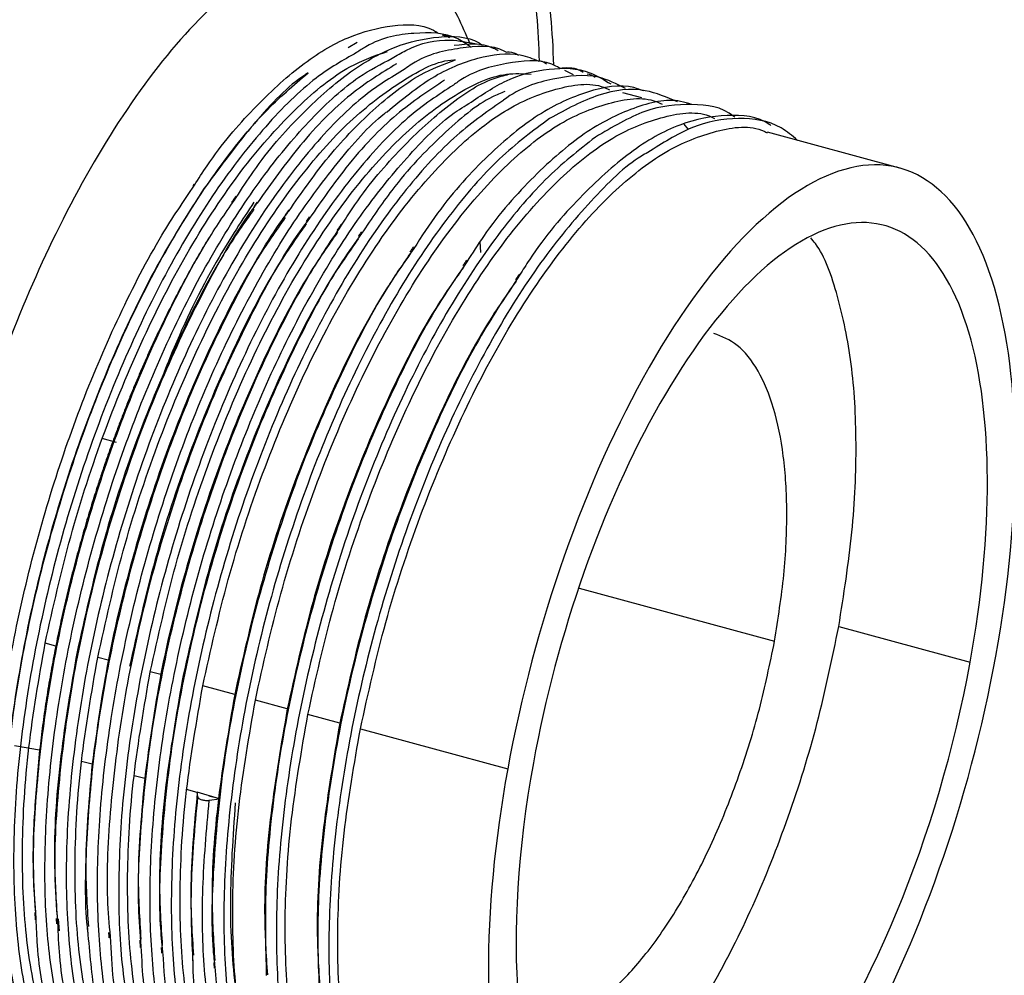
# Paper-space layout '_Trimétrica' of a CAD drawing. Header units: inches. Extents: x -1.07 to 4.85, y -5.32 to 3.74.
# Tile 5 of 8: x 2.55 to 3.85, y -1.38 to -0.11. Entities that reach past the tile are written whole.
import ezdxf

# ---------------------------------------------------------------- set-up
doc = ezdxf.new("R2010")
doc.units = ezdxf.units.IN
doc.header["$MEASUREMENT"] = 0

psp = doc.layouts.new('_Trimétrica')

# ---------------------------------------------------------------- linework, layer by layer
at = {"color": 7, "linetype": 'Continuous', "lineweight": 25}
for p, q in [((2.9844, -0.148), (2.9966, -0.1407)), ((3.2834, -0.184), (3.2718, -0.1784)), ((3.3736, -0.2147), (3.3488, -0.208)), ((3.4356, -0.2567), (3.4298, -0.2495)), ((3.7156, -0.3077), (3.5402, -0.26)), ((2.7803, -0.329), (2.7788, -0.3313)), ((3.1605, -0.4194), (3.1593, -0.4052)), ((2.6774, -0.6714), (2.6586, -0.6663)), ((3.2906, -0.8647), (3.5497, -0.9351)), ((3.6348, -0.9154), (3.8089, -0.9627)), ((2.597, -0.9414), (2.5829, -0.9376)), ((2.6666, -0.9603), (2.6526, -0.9565)), ((2.7362, -0.9792), (2.7222, -0.9754)), ((2.8341, -1.0058), (2.7918, -0.9943)), ((2.9038, -1.0248), (2.8615, -1.0133)), ((2.9734, -1.0437), (2.9311, -1.0322)), ((3.0007, -1.0511), (3.196, -1.1042)), ((2.5422, -1.0731), (2.5756, -1.079)), ((2.6312, -1.0939), (2.6452, -1.0977)), ((2.7008, -1.1129), (2.7148, -1.1167)), ((2.7845, -1.1356), (2.7704, -1.1318)), ((2.7853, -1.1415), (2.7845, -1.1353)), ((2.8142, -1.1439), (2.7845, -1.1353)), ((2.7999, -1.1398), (2.8128, -1.1433)), ((2.8003, -1.1459), (2.8142, -1.1439)), ((2.6017, -1.3189), (2.6008, -1.3031))]:
    psp.add_line(p, q, dxfattribs=at)
for points, knots in [([(0.575, -1.4459), (0.5916, -1.3493), (0.6257, -1.1499), (0.6902, -0.8387), (0.7681, -0.5076), (0.8619, -0.1572), (0.9732, 0.2107), (1.1033, 0.5932), (1.2536, 0.9862), (1.4045, 1.3372), (1.55, 1.6434), (1.685, 1.9049), (1.8288, 2.1604), (1.9809, 2.4071), (2.1405, 2.6418), (2.3066, 2.8615), (2.4779, 3.0628), (2.6531, 3.2428), (2.8305, 3.3987), (3.0082, 3.5279), (3.1847, 3.6286), (3.3577, 3.6982), (3.515, 3.7375), (3.6111, 3.7388), (3.6536, 3.7393)], [0, 0, 0, 0, 0.037495, 0.077401, 0.119854, 0.164983, 0.212898, 0.263689, 0.317409, 0.374071, 0.41347, 0.454131, 0.496011, 0.539054, 0.583184, 0.628313, 0.674334, 0.721126, 0.768554, 0.816469, 0.864716, 0.91313, 0.961544, 1, 1, 1, 1]), ([(3.7859, 3.7239), (3.7587, 3.7289), (3.6806, 3.743), (3.5431, 3.7325), (3.3753, 3.6944), (3.2021, 3.6237), (3.0257, 3.5232), (2.8479, 3.394), (2.6705, 3.2381), (2.4954, 3.0581), (2.324, 2.8567), (2.1579, 2.6371), (1.9983, 2.4023), (1.8462, 2.1557), (1.7024, 1.9001), (1.5674, 1.6387), (1.422, 1.3324), (1.271, 0.9815), (1.1207, 0.5885), (0.9906, 0.2059), (0.8793, -0.1619), (0.7855, -0.5123), (0.7076, -0.8434), (0.6431, -1.1546), (0.609, -1.354), (0.5925, -1.4506)], [0, 0, 0, 0, 0.024859, 0.0714502, 0.1182028, 0.1649554, 0.2115466, 0.2578181, 0.3036182, 0.3488045, 0.3932464, 0.4368266, 0.4794429, 0.5210083, 0.5614519, 0.6007178, 0.638765, 0.6934822, 0.7453591, 0.7944068, 0.8406783, 0.8842585, 0.9252553, 0.9637918, 1, 1, 1, 1]), ([(3.6416, 3.7433), (3.6112, 3.7427), (3.5484, 3.7416), (3.4507, 3.7264), (3.3492, 3.701), (3.2462, 3.6647), (3.1418, 3.6178), (3.0365, 3.5604), (2.9304, 3.4927), (2.8239, 3.415), (2.7171, 3.3274), (2.6102, 3.2301), (2.5036, 3.1236), (2.3973, 3.0079), (2.2918, 2.8833), (2.187, 2.7503), (2.0834, 2.6091), (1.9811, 2.46), (1.8804, 2.3034), (1.7814, 2.1398), (1.6845, 1.9695), (1.5899, 1.793), (1.4978, 1.6108), (1.4084, 1.4235), (1.3221, 1.2317), (1.2392, 1.0363), (1.1599, 0.8383), (1.085, 0.6397), (1.0157, 0.4447), (0.9552, 0.2639), (0.9048, 0.1051), (0.8595, -0.0443), (0.8225, -0.1725), (0.7993, -0.257), (0.7908, -0.2879)], [0, 0, 0, 0, 0.030532, 0.063259, 0.096143, 0.129164, 0.162289, 0.195485, 0.228725, 0.261989, 0.295259, 0.328526, 0.361784, 0.395031, 0.428265, 0.461483, 0.494685, 0.527868, 0.561029, 0.594163, 0.627265, 0.660327, 0.693336, 0.726273, 0.759111, 0.791802, 0.824258, 0.85631, 0.887562, 0.916854, 0.941137, 0.961337, 0.985861, 1, 1, 1, 1]), ([(0.6706, -1.4565), (0.7007, -1.2721), (0.7379, -1.0745), (0.8076, -0.758), (0.8331, -0.6491), (0.8894, -0.4251), (0.9201, -0.3099), (0.9873, -0.0737), (1.0238, 0.0473), (1.103, 0.2942), (1.1457, 0.4201), (1.2377, 0.6755), (1.2871, 0.805), (1.3927, 1.0657), (1.4489, 1.1969), (1.5684, 1.4589), (1.6317, 1.5896), (1.7649, 1.8477), (1.8348, 1.9751), (1.981, 2.2235), (2.0571, 2.3444), (2.2147, 2.5762), (2.2961, 2.6872), (2.4629, 2.8955), (2.5483, 2.9928), (2.7212, 3.1707), (2.8089, 3.2511), (2.9845, 3.3922), (3.0725, 3.4529), (3.2467, 3.5522), (3.333, 3.5909), (3.5017, 3.6451), (3.5842, 3.6607), (3.7435, 3.6686), (3.8204, 3.6609), (3.9668, 3.6233), (4.0364, 3.5934), (4.1673, 3.5132), (4.2286, 3.463), (4.3421, 3.3447), (4.3943, 3.2768), (4.4895, 3.1262), (4.5325, 3.0435), (4.6093, 2.8669), (4.6431, 2.7728), (4.7022, 2.5765), (4.7274, 2.4742), (4.7699, 2.2643), (4.7872, 2.1567), (4.8147, 1.9388), (4.8249, 1.8284), (4.8392, 1.6072), (4.8433, 1.4964), (4.8462, 1.2758), (4.845, 1.1662), (4.8383, 0.9494), (4.8328, 0.8423), (4.8181, 0.6316), (4.809, 0.5281), (4.7774, 0.2238), (4.7506, 0.0295), (4.7206, -0.1548)], [0, 0, 0, 0, 0.0625, 0.0625, 0.09375, 0.09375, 0.125, 0.125, 0.15625, 0.15625, 0.1875, 0.1875, 0.21875, 0.21875, 0.25, 0.25, 0.28125, 0.28125, 0.3125, 0.3125, 0.34375, 0.34375, 0.375, 0.375, 0.40625, 0.40625, 0.4375, 0.4375, 0.46875, 0.46875, 0.5, 0.5, 0.53125, 0.53125, 0.5625, 0.5625, 0.59375, 0.59375, 0.625, 0.625, 0.65625, 0.65625, 0.6875, 0.6875, 0.71875, 0.71875, 0.75, 0.75, 0.78125, 0.78125, 0.8125, 0.8125, 0.84375, 0.84375, 0.875, 0.875, 0.90625, 0.90625, 0.9375, 0.9375, 1, 1, 1, 1]), ([(3.2572, -0.1713), (3.2562, -0.1492), (3.2524, -0.0658), (3.2247, 0.0523), (3.1755, 0.1751), (3.1078, 0.2583), (3.0259, 0.3006), (2.9325, 0.3), (2.8313, 0.2566), (2.7262, 0.172), (2.6211, 0.0494), (2.5202, -0.1063), (2.4274, -0.2892), (2.346, -0.4924), (2.2797, -0.7078), (2.2293, -0.9281), (2.2121, -1.0699), (2.2035, -1.1407)], [0, 0, 0, 0, 0.025081, 0.094718, 0.164355, 0.233992, 0.303629, 0.373266, 0.442903, 0.51254, 0.582177, 0.651814, 0.721452, 0.791089, 0.860726, 0.930363, 1, 1, 1, 1]), ([(2.9565, 0.2928), (2.9733, 0.294), (3.0213, 0.2976), (3.089, 0.2568), (3.1568, 0.1757), (3.2056, 0.0529), (3.2331, -0.0634), (3.2369, -0.1451), (3.2378, -0.1659)], [0, 0, 0, 0, 0.109578, 0.31478, 0.519983, 0.725186, 0.930388, 1, 1, 1, 1]), ([(2.2042, -0.9222), (2.2045, -0.9203), (2.2145, -0.8479), (2.2521, -0.6993), (2.3162, -0.4868), (2.3971, -0.2847), (2.4892, -0.1068), (2.5559, 0.0054), (2.5912, 0.0464), (2.592, 0.0473)], [0, 0, 0, 0, 0.00515, 0.203171, 0.401193, 0.599215, 0.797237, 0.995258, 1, 1, 1, 1]), ([(3.146, -0.1419), (3.1354, -0.1182), (3.1098, -0.0608), (3.0493, -0.011), (2.9683, 0.0044), (2.874, -0.0313), (2.7752, -0.1156), (2.6805, -0.2393), (2.5973, -0.3874), (2.5296, -0.5445), (2.4782, -0.6979), (2.4422, -0.8392), (2.4182, -0.9648), (2.4095, -1.0408), (2.4055, -1.0764)], [0, 0, 0, 0, 0.065453, 0.158382, 0.256863, 0.358375, 0.459887, 0.558368, 0.651297, 0.736973, 0.814566, 0.883968, 0.94556, 1, 1, 1, 1]), ([(2.7807, -0.3305), (2.7862, -0.3218), (2.8114, -0.2822), (2.8593, -0.227), (2.9224, -0.1685), (2.9849, -0.131), (3.0436, -0.1169), (3.0833, -0.1165), (3.1011, -0.127), (3.1028, -0.128)], [0, 0, 0, 0, 0.052226, 0.236202, 0.422776, 0.609908, 0.794832, 0.979553, 1, 1, 1, 1]), ([(3.1475, -0.1476), (3.1417, -0.1436), (3.1192, -0.1279), (3.072, -0.1273), (3.0263, -0.1345), (2.9998, -0.1519), (2.9956, -0.1546)], [0, 0, 0, 0, 0.136399, 0.530083, 0.926014, 1, 1, 1, 1]), ([(2.8361, -0.3468), (2.8437, -0.335), (2.871, -0.2926), (2.9211, -0.2359), (2.9841, -0.1795), (3.0465, -0.1438), (3.1048, -0.1318), (3.1437, -0.1326), (3.1608, -0.1434), (3.1621, -0.1443)], [0, 0, 0, 0, 0.070331, 0.251777, 0.435301, 0.619999, 0.803135, 0.984756, 1, 1, 1, 1]), ([(3.0429, -0.1621), (3.0489, -0.1585), (3.0756, -0.1425), (3.1138, -0.1348), (3.143, -0.1408), (3.1545, -0.1431)], [0, 0, 0, 0, 0.151163, 0.666773, 1, 1, 1, 1]), ([(3.1191, -0.1351), (3.1177, -0.1341), (3.1148, -0.1318), (3.1113, -0.1318), (3.1094, -0.1317)], [0, 0, 0, 0, 0.470948, 1, 1, 1, 1]), ([(3.1834, -0.1524), (3.1813, -0.1512), (3.164, -0.141), (3.1432, -0.1433), (3.1249, -0.1452)], [0, 0, 0, 0, 0.118595, 1, 1, 1, 1]), ([(0.6706, -1.4565), (0.6685, -1.4696), (0.6643, -1.4959), (0.6581, -1.5353), (0.652, -1.5747), (0.6461, -1.614), (0.6404, -1.6532), (0.6349, -1.6923), (0.6295, -1.7314), (0.6243, -1.7704), (0.6192, -1.8093), (0.6144, -1.8481), (0.6025, -1.9451), (0.5858, -2.099), (0.5679, -2.3076), (0.5551, -2.5125), (0.5475, -2.7133), (0.545, -2.9095), (0.5486, -3.1643), (0.5661, -3.4692), (0.6076, -3.8092), (0.6692, -4.1204), (0.7503, -4.3996), (0.8501, -4.6442), (0.9677, -4.8518), (1.102, -5.0205), (1.2516, -5.1486), (1.4151, -5.2348), (1.5909, -5.2784), (1.7774, -5.2789), (1.9727, -5.2364), (2.175, -5.1511), (2.3823, -5.0241), (2.5926, -4.8563), (2.8039, -4.6496), (3.0142, -4.4059), (3.2214, -4.1275), (3.4235, -3.8171), (3.6186, -3.4777), (3.8048, -3.1125), (3.9804, -2.7252), (4.1436, -2.3194), (4.2679, -1.9689), (4.3597, -1.6835), (4.4246, -1.4672), (4.4852, -1.2493), (4.5416, -1.0304), (4.5935, -0.8109), (4.6303, -0.6402), (4.6549, -0.5184), (4.6691, -0.4455), (4.6828, -0.3726), (4.696, -0.2999), (4.7086, -0.2272), (4.7166, -0.1789), (4.7206, -0.1548)], [0, 0, 0, 0, 0.002844, 0.005686, 0.008528, 0.011369, 0.01421, 0.01705, 0.019891, 0.022732, 0.025574, 0.028416, 0.03126, 0.046888, 0.062517, 0.078145, 0.093774, 0.109402, 0.125031, 0.156278, 0.187526, 0.218773, 0.25002, 0.281268, 0.312515, 0.343763, 0.37501, 0.406258, 0.437505, 0.468753, 0.5, 0.531248, 0.562495, 0.593743, 0.62499, 0.656237, 0.687485, 0.718732, 0.74998, 0.781227, 0.812475, 0.843722, 0.87497, 0.890598, 0.906227, 0.921855, 0.937483, 0.953112, 0.96874, 0.973953, 0.979162, 0.98437, 0.989578, 0.994788, 1, 1, 1, 1]), ([(1.4198, -5.2935), (1.4597, -5.3024), (1.5345, -5.3193), (1.6425, -5.3234), (1.7358, -5.3173), (1.8157, -5.3045), (1.8846, -5.2882), (1.9466, -5.2696), (2.0101, -5.247), (2.0834, -5.2163), (2.1675, -5.1748), (2.2564, -5.1238), (2.3441, -5.0667), (2.444, -4.9942), (2.557, -4.9021), (2.6806, -4.7881), (2.7942, -4.6717), (2.8916, -4.5631), (2.9816, -4.456), (3.0736, -4.3397), (3.1725, -4.206), (3.2718, -4.0626), (3.3881, -3.8839), (3.5191, -3.6664), (3.6631, -3.4044), (3.8234, -3.0862), (3.9967, -2.7025), (4.1761, -2.2489), (4.338, -1.7787), (4.4595, -1.3678), (4.5481, -1.0262), (4.5967, -0.8186), (4.6288, -0.6707), (4.6494, -0.572), (4.6731, -0.4524), (4.7, -0.3087), (4.7173, -0.2055), (4.7266, -0.1503)], [0, 0, 0, 0, 0.033556, 0.062863, 0.087821, 0.109006, 0.127099, 0.142085, 0.157016, 0.175851, 0.198331, 0.22112, 0.243171, 0.264513, 0.296234, 0.327874, 0.357209, 0.381626, 0.401424, 0.425557, 0.451781, 0.477611, 0.502971, 0.543761, 0.583399, 0.622996, 0.682347, 0.74166, 0.800938, 0.860178, 0.89336, 0.925968, 0.93592, 0.947342, 0.962001, 0.979652, 1, 1, 1, 1]), ([(2.9956, -0.1546), (2.9778, -0.1647), (2.9381, -0.1872), (2.8747, -0.2501), (2.8083, -0.3354), (2.7453, -0.4393), (2.6881, -0.5572), (2.638, -0.6856), (2.5969, -0.82), (2.5663, -0.9556), (2.5468, -1.0881), (2.5391, -1.2133), (2.5439, -1.3256), (2.5582, -1.4178), (2.5758, -1.4619), (2.5836, -1.4816)], [0, 0, 0, 0, 0.0641, 0.143012, 0.22293, 0.302502, 0.381076, 0.460738, 0.540618, 0.619406, 0.698584, 0.778539, 0.857914, 0.936563, 1, 1, 1, 1]), ([(2.5829, -0.9376), (2.5934, -0.8904), (2.6144, -0.7956), (2.6607, -0.6552), (2.7156, -0.5233), (2.7782, -0.4045), (2.8463, -0.303), (2.9169, -0.2242), (2.9815, -0.1718), (3.0202, -0.1586), (3.0366, -0.153)], [0, 0, 0, 0, 0.128855, 0.259211, 0.388555, 0.516971, 0.647227, 0.776973, 0.905168, 1, 1, 1, 1]), ([(3.036, -0.2329), (3.0559, -0.2166), (3.0969, -0.1832), (3.1565, -0.1596), (3.2043, -0.1527), (3.2292, -0.1626), (3.2372, -0.1659)], [0, 0, 0, 0, 0.276772, 0.570889, 0.860913, 1, 1, 1, 1]), ([(3.1938, -0.1539), (3.1932, -0.1536), (3.1754, -0.1436), (3.1332, -0.1481), (3.0884, -0.1562), (3.063, -0.1739), (3.06, -0.176)], [0, 0, 0, 0, 0.014345, 0.475347, 0.937926, 1, 1, 1, 1]), ([(3.1938, -0.1539), (3.1951, -0.1538), (3.2012, -0.153), (3.2064, -0.1557), (3.2105, -0.1579)], [0, 0, 0, 0, 0.219996, 1, 1, 1, 1]), ([(2.6301, -1.5085), (2.6295, -1.5075), (2.6175, -1.4885), (2.6022, -1.4337), (2.5859, -1.345), (2.5809, -1.2398), (2.5862, -1.1246), (2.6019, -1.002), (2.6277, -0.8753), (2.6629, -0.7485), (2.7063, -0.6257), (2.7567, -0.5101), (2.813, -0.405), (2.8734, -0.3138), (2.9358, -0.24), (2.9931, -0.1876), (3.0282, -0.1696), (3.0429, -0.1621)], [0, 0, 0, 0, 0.004024, 0.075966, 0.148694, 0.221918, 0.294554, 0.366538, 0.439558, 0.512702, 0.584899, 0.657251, 0.730436, 0.803373, 0.875306, 0.948063, 1, 1, 1, 1]), ([(2.6526, -0.9565), (2.663, -0.9093), (2.6841, -0.8145), (2.7303, -0.6741), (2.7853, -0.5422), (2.8479, -0.4233), (2.9159, -0.3222), (2.9867, -0.242), (3.0568, -0.1897), (3.1044, -0.1642), (3.126, -0.1643), (3.1267, -0.1643)], [0, 0, 0, 0, 0.1239854, 0.2494146, 0.3738704, 0.4974335, 0.6227659, 0.7476084, 0.8709588, 0.9960974, 1, 1, 1, 1]), ([(3.0485, -0.1695), (3.0284, -0.1818), (2.9863, -0.2076), (2.9234, -0.2707), (2.8828, -0.3276), (2.8638, -0.3541)], [0, 0, 0, 0, 0.327753, 0.686832, 1, 1, 1, 1]), ([(2.9062, -0.3642), (2.9224, -0.341), (2.9587, -0.289), (3.0176, -0.2287), (3.0758, -0.1829), (3.1113, -0.1699), (3.1267, -0.1643)], [0, 0, 0, 0, 0.224125, 0.502782, 0.785371, 1, 1, 1, 1]), ([(3.2647, -0.175), (3.2613, -0.1732), (3.2403, -0.1622), (3.1947, -0.168), (3.1503, -0.1783), (3.126, -0.1962), (3.1241, -0.1976)], [0, 0, 0, 0, 0.085794, 0.524106, 0.962917, 1, 1, 1, 1]), ([(3.2476, -0.1699), (3.245, -0.168), (3.2418, -0.1657), (3.238, -0.1658), (3.2372, -0.1659)], [0, 0, 0, 0, 0.813633, 1, 1, 1, 1]), ([(2.5751, -1.4963), (2.5659, -1.4737), (2.5472, -1.4283), (2.5313, -1.3382), (2.525, -1.2349), (2.5294, -1.1205), (2.5441, -0.9984), (2.5691, -0.8718), (2.6034, -0.745), (2.646, -0.6217), (2.6958, -0.5053), (2.7518, -0.3989), (2.8118, -0.3069), (2.8722, -0.2318), (2.9122, -0.1979), (2.9314, -0.1816)], [0, 0, 0, 0, 0.076725, 0.154521, 0.232581, 0.309754, 0.38676, 0.464777, 0.542662, 0.619441, 0.696916, 0.775018, 0.852592, 0.929327, 1, 1, 1, 1]), ([(3.06, -0.176), (3.041, -0.1876), (3, -0.2126), (2.9354, -0.2792), (2.8692, -0.3673), (2.807, -0.4733), (2.7506, -0.5927), (2.7016, -0.7222), (2.6618, -0.8571), (2.6327, -0.9925), (2.6148, -1.1242), (2.6087, -1.2481), (2.6151, -1.3584), (2.6302, -1.4459), (2.6476, -1.4865), (2.6549, -1.5035)], [0, 0, 0, 0, 0.0682938, 0.1476192, 0.2277777, 0.307409, 0.3862368, 0.4662142, 0.546228, 0.6250916, 0.704657, 0.7848218, 0.8642252, 0.9432029, 1, 1, 1, 1]), ([(2.7222, -0.9754), (2.7327, -0.9283), (2.7537, -0.8334), (2.8, -0.6931), (2.8549, -0.5612), (2.9175, -0.4423), (2.9855, -0.3411), (3.0563, -0.2613), (3.1267, -0.2075), (3.1848, -0.1804), (3.2164, -0.1825), (3.2272, -0.1832)], [0, 0, 0, 0, 0.116823, 0.235007, 0.352273, 0.468698, 0.586791, 0.704421, 0.820646, 0.938556, 1, 1, 1, 1]), ([(2.9314, -0.1816), (2.9299, -0.1825), (2.9066, -0.197), (2.8595, -0.246), (2.8158, -0.3048), (2.7938, -0.3344)], [0, 0, 0, 0, 0.0310493, 0.5124595, 1, 1, 1, 1]), ([(3.1411, -0.2244), (3.158, -0.213), (3.1958, -0.1873), (3.2511, -0.174), (3.2987, -0.1751), (3.3235, -0.1905), (3.3325, -0.1961)], [0, 0, 0, 0, 0.24146, 0.538863, 0.832896, 1, 1, 1, 1]), ([(3.2647, -0.175), (3.2735, -0.1744), (3.2847, -0.1737), (3.2941, -0.1793), (3.2961, -0.1805)], [0, 0, 0, 0, 0.787996, 1, 1, 1, 1]), ([(2.7918, -0.9943), (2.8023, -0.9472), (2.8233, -0.8523), (2.8696, -0.712), (2.9245, -0.5801), (2.9872, -0.4612), (3.0552, -0.3599), (3.1259, -0.2806), (3.1967, -0.2251), (3.2643, -0.1993), (3.3099, -0.1932), (3.3297, -0.2034), (3.331, -0.2041)], [0, 0, 0, 0, 0.109716, 0.220709, 0.330841, 0.440183, 0.551091, 0.661565, 0.770719, 0.881455, 0.992187, 1, 1, 1, 1]), ([(3.1124, -0.1911), (3.0913, -0.205), (3.048, -0.2335), (2.9869, -0.2968), (2.9493, -0.3511), (2.9333, -0.3742)], [0, 0, 0, 0, 0.35433, 0.725179, 1, 1, 1, 1]), ([(2.9758, -0.3834), (2.9804, -0.3761), (3.0046, -0.3378), (3.0514, -0.2832), (3.1142, -0.2248), (3.1639, -0.1915), (3.1907, -0.1849), (3.1977, -0.1832)], [0, 0, 0, 0, 0.064856, 0.341069, 0.619587, 0.90048, 1, 1, 1, 1]), ([(3.3522, -0.2021), (3.3405, -0.1962), (3.3111, -0.1812), (3.2561, -0.188), (3.2123, -0.2008), (3.189, -0.2187), (3.1882, -0.2193)], [0, 0, 0, 0, 0.245039, 0.616067, 0.986673, 1, 1, 1, 1]), ([(3.3117, -0.1875), (3.3085, -0.1853), (3.3052, -0.1831), (3.3013, -0.1833), (3.3012, -0.1833)], [0, 0, 0, 0, 0.983862, 1, 1, 1, 1]), ([(3.1241, -0.1976), (3.104, -0.2107), (3.0617, -0.2384), (2.9961, -0.3088), (2.9303, -0.3994), (2.8687, -0.5074), (2.8133, -0.6284), (2.7654, -0.7589), (2.7269, -0.8941), (2.6993, -1.0293), (2.6828, -1.1603), (2.6787, -1.2822), (2.6851, -1.3869), (2.6983, -1.441), (2.7043, -1.4657)], [0, 0, 0, 0, 0.077168, 0.162232, 0.247996, 0.333002, 0.417447, 0.503098, 0.588592, 0.672884, 0.758173, 0.843909, 0.92864, 1, 1, 1, 1]), ([(3.1922, -0.2063), (3.1867, -0.2085), (3.16, -0.2189), (3.1092, -0.2623), (3.0504, -0.3228), (3.0157, -0.3746), (3.0024, -0.3944)], [0, 0, 0, 0, 0.088964, 0.43506, 0.784981, 1, 1, 1, 1]), ([(3.3758, -0.2054), (3.3717, -0.2038), (3.3493, -0.1951), (3.3023, -0.2041), (3.2372, -0.2331), (3.17, -0.2887), (3.1138, -0.3495), (3.0819, -0.3983), (3.0714, -0.4144)], [0, 0, 0, 0, 0.048101, 0.26131, 0.473793, 0.683462, 0.895911, 1, 1, 1, 1]), ([(3.421, -0.2199), (3.4071, -0.2139), (3.3751, -0.1999), (3.3175, -0.2062), (3.2735, -0.23), (3.2515, -0.2419)], [0, 0, 0, 0, 0.27906, 0.640146, 1, 1, 1, 1]), ([(3.1882, -0.2193), (3.167, -0.2341), (3.1235, -0.2645), (3.0568, -0.3387), (2.9915, -0.4318), (2.9306, -0.5418), (2.876, -0.6643), (2.8293, -0.7957), (2.7923, -0.9312), (2.7661, -1.066), (2.7512, -1.1962), (2.7486, -1.3165), (2.757, -1.4226), (2.7719, -1.4779), (2.7792, -1.5048)], [0, 0, 0, 0, 0.080217, 0.164391, 0.249064, 0.332801, 0.416363, 0.501004, 0.5853, 0.668522, 0.752885, 0.837498, 0.920966, 1, 1, 1, 1]), ([(2.8615, -1.0133), (2.8719, -0.9661), (2.893, -0.8713), (2.9393, -0.7309), (2.9942, -0.599), (3.0568, -0.4801), (3.1248, -0.3788), (3.1955, -0.2995), (3.2663, -0.244), (3.3339, -0.2183), (3.3796, -0.2121), (3.3993, -0.2224), (3.4006, -0.223)], [0, 0, 0, 0, 0.109716, 0.220709, 0.330841, 0.440183, 0.551091, 0.661565, 0.770719, 0.881455, 0.992187, 1, 1, 1, 1]), ([(3.4398, -0.2234), (3.4349, -0.2219), (3.4115, -0.2142), (3.3634, -0.2256), (3.2979, -0.2579), (3.2306, -0.3168), (3.1777, -0.3756), (3.1491, -0.4205), (3.1418, -0.432)], [0, 0, 0, 0, 0.0569094, 0.2753044, 0.4924601, 0.7071849, 0.9250044, 1, 1, 1, 1]), ([(2.6851, -1.4919), (2.6778, -1.4673), (2.6627, -1.4167), (2.6523, -1.32), (2.6515, -1.2106), (2.6614, -1.0917), (2.6814, -0.967), (2.7114, -0.8396), (2.7502, -0.7141), (2.7967, -0.594), (2.8498, -0.4827), (2.9082, -0.3826), (2.9696, -0.3002), (3.0128, -0.2501), (3.0348, -0.2338), (3.036, -0.2329)], [0, 0, 0, 0, 0.079094, 0.162827, 0.246596, 0.329214, 0.41225, 0.496136, 0.57963, 0.662041, 0.745506, 0.829398, 0.912475, 0.995061, 1, 1, 1, 1]), ([(2.7655, -1.5353), (2.7584, -1.5183), (2.7419, -1.4787), (2.7271, -1.396), (2.7202, -1.2935), (2.7241, -1.1794), (2.7383, -1.0577), (2.7627, -0.9314), (2.7966, -0.8043), (2.8389, -0.6807), (2.8884, -0.5639), (2.944, -0.4572), (3.0039, -0.3635), (3.066, -0.2881), (3.1124, -0.2414), (3.1371, -0.2268), (3.1411, -0.2244)], [0, 0, 0, 0, 0.058061, 0.135205, 0.21304, 0.290413, 0.366873, 0.444382, 0.522189, 0.599142, 0.675853, 0.753594, 0.831236, 0.907777, 0.984957, 1, 1, 1, 1]), ([(2.9311, -1.0322), (2.9416, -0.985), (2.9626, -0.8902), (3.0089, -0.7499), (3.0638, -0.6179), (3.1264, -0.4991), (3.1945, -0.3977), (3.2651, -0.3184), (3.336, -0.2629), (3.4036, -0.2372), (3.4492, -0.2311), (3.469, -0.2413), (3.4703, -0.242)], [0, 0, 0, 0, 0.109716, 0.220709, 0.330841, 0.440183, 0.551091, 0.661565, 0.770719, 0.881455, 0.992187, 1, 1, 1, 1]), ([(3.4971, -0.2403), (3.4967, -0.2399), (3.4802, -0.2261), (3.4402, -0.2213), (3.3789, -0.227), (3.3345, -0.2535), (3.3123, -0.2667)], [0, 0, 0, 0, 0.010183, 0.338254, 0.670068, 1, 1, 1, 1]), ([(3.2515, -0.2419), (3.2294, -0.2583), (3.1849, -0.2912), (3.1175, -0.369), (3.0527, -0.4645), (2.9926, -0.5764), (2.939, -0.7003), (2.8934, -0.8326), (2.8578, -0.9682), (2.8331, -1.1027), (2.8198, -1.2318), (2.8188, -1.3505), (2.8287, -1.4539), (2.8443, -1.507), (2.8519, -1.5326)], [0, 0, 0, 0, 0.083108, 0.167318, 0.251835, 0.335244, 0.418911, 0.503476, 0.587504, 0.670659, 0.755025, 0.839449, 0.922661, 1, 1, 1, 1]), ([(3.5448, -0.2515), (3.5444, -0.2512), (3.5275, -0.2384), (3.487, -0.2356), (3.4249, -0.246), (3.3585, -0.2836), (3.2913, -0.3451), (3.2416, -0.4019), (3.2161, -0.4427), (3.2118, -0.4495)], [0, 0, 0, 0, 0.005634, 0.196341, 0.388789, 0.579712, 0.769083, 0.961205, 1, 1, 1, 1]), ([(3.5803, -0.2709), (3.5732, -0.2649), (3.5499, -0.2456), (3.5022, -0.2392), (3.4426, -0.2485), (3.401, -0.2748), (3.3818, -0.287)], [0, 0, 0, 0, 0.134176, 0.434969, 0.73851, 1, 1, 1, 1]), ([(3.0007, -1.0511), (3.0112, -1.004), (3.0322, -0.9091), (3.0785, -0.7688), (3.1334, -0.6369), (3.1961, -0.518), (3.2641, -0.4167), (3.3347, -0.3374), (3.4055, -0.2819), (3.4731, -0.2561), (3.5188, -0.25), (3.5386, -0.2602), (3.5399, -0.2609)], [0, 0, 0, 0, 0.109703, 0.220684, 0.330804, 0.440134, 0.551029, 0.661491, 0.770632, 0.881355, 0.992076, 1, 1, 1, 1]), ([(3.3123, -0.2667), (3.2901, -0.2841), (3.2455, -0.3191), (3.1783, -0.3996), (3.114, -0.4975), (3.0547, -0.6112), (3.002, -0.7365), (2.9577, -0.8695), (2.9235, -1.0053), (2.9002, -1.1392), (2.8885, -1.2673), (2.8892, -1.3843), (2.9005, -1.485), (2.9169, -1.5358), (2.9247, -1.5601)], [0, 0, 0, 0, 0.083273, 0.167746, 0.252335, 0.335722, 0.419728, 0.504445, 0.588433, 0.671833, 0.75643, 0.840892, 0.924159, 1, 1, 1, 1]), ([(3.3818, -0.287), (3.3789, -0.2886), (3.3543, -0.302), (3.3059, -0.3499), (3.2392, -0.43), (3.1754, -0.531), (3.1169, -0.6462), (3.0652, -0.7728), (3.0222, -0.9065), (2.9894, -1.0422), (2.9676, -1.1757), (2.9576, -1.3025), (2.9595, -1.4185), (2.9743, -1.5174), (2.9904, -1.5808), (3.0045, -1.6038), (3.0065, -1.607)], [0, 0, 0, 0, 0.010708, 0.091386, 0.173236, 0.255011, 0.335616, 0.417089, 0.499065, 0.580152, 0.661029, 0.742966, 0.824586, 0.905152, 0.986812, 1, 1, 1, 1]), ([(3.8429, -0.9549), (3.8778, -0.7633), (3.8771, -0.5875), (3.805, -0.3446), (3.7365, -0.2875), (3.5649, -0.3271), (3.4688, -0.4222), (3.2982, -0.7211), (3.2308, -0.9126), (3.196, -1.1042)], [0, 0, 0, 0, 0.25, 0.25, 0.5, 0.5, 0.75, 0.75, 1, 1, 1, 1]), ([(2.5152, -1.2871), (2.5137, -1.2678), (2.5097, -1.2151), (2.5146, -1.1158), (2.529, -0.9942), (2.5541, -0.8674), (2.5884, -0.7406), (2.631, -0.6173), (2.6809, -0.5013), (2.7314, -0.4035), (2.7662, -0.352), (2.7807, -0.3305)], [0, 0, 0, 0, 0.0690338, 0.1891302, 0.3089685, 0.4303793, 0.5515835, 0.6710685, 0.7916353, 0.9131792, 1, 1, 1, 1]), ([(2.7938, -0.3344), (2.7725, -0.3678), (2.7302, -0.4342), (2.6732, -0.5531), (2.623, -0.6811), (2.5819, -0.8157), (2.5512, -0.9513), (2.532, -1.0834), (2.5239, -1.1991), (2.5278, -1.2633), (2.5294, -1.2905)], [0, 0, 0, 0, 0.1294854, 0.2573465, 0.3869777, 0.5169636, 0.6451727, 0.7740164, 0.904125, 1, 1, 1, 1]), ([(2.571, -1.3032), (2.5694, -1.2804), (2.5656, -1.2236), (2.5715, -1.1199), (2.5868, -0.9977), (2.6127, -0.8709), (2.6479, -0.7441), (2.6913, -0.6212), (2.7418, -0.5062), (2.7906, -0.4128), (2.8235, -0.365), (2.8361, -0.3468)], [0, 0, 0, 0, 0.080975, 0.201563, 0.321069, 0.442294, 0.563726, 0.683585, 0.803703, 0.925203, 1, 1, 1, 1]), ([(2.8357, -0.345), (2.8348, -0.3463), (2.8329, -0.3491), (2.831, -0.3518), (2.8301, -0.3532)], [0, 0, 0, 0, 0.500003, 1, 1, 1, 1]), ([(2.8638, -0.3541), (2.8608, -0.3581), (2.8358, -0.3911), (2.7922, -0.47), (2.7356, -0.5881), (2.6866, -0.7179), (2.6468, -0.8526), (2.6176, -0.9882), (2.6, -1.1195), (2.5934, -1.2285), (2.5977, -1.2864), (2.5993, -1.3081)], [0, 0, 0, 0, 0.017826, 0.147159, 0.275188, 0.405083, 0.535038, 0.663125, 0.792351, 0.922551, 1, 1, 1, 1]), ([(2.8595, -0.3622), (2.8466, -0.3807), (2.8111, -0.4315), (2.7581, -0.5354), (2.703, -0.6666), (2.6567, -0.8071), (2.6357, -0.9019), (2.6252, -0.9491)], [0, 0, 0, 0, 0.124578, 0.342027, 0.561072, 0.781814, 1, 1, 1, 1]), ([(2.64, -1.3242), (2.6396, -1.3207), (2.6353, -1.2852), (2.6371, -1.2053), (2.6461, -1.0876), (2.6664, -0.9625), (2.6963, -0.8352), (2.7352, -0.7098), (2.7817, -0.5895), (2.835, -0.4791), (2.8774, -0.4029), (2.9021, -0.3697), (2.9062, -0.3642)], [0, 0, 0, 0, 0.01301, 0.134023, 0.253373, 0.373328, 0.49451, 0.615126, 0.734177, 0.854752, 0.975943, 1, 1, 1, 1]), ([(2.8597, -0.3529), (2.8441, -0.3765), (2.8067, -0.4332), (2.7604, -0.5255), (2.7338, -0.5957), (2.7242, -0.6212)], [0, 0, 0, 0, 0.311289, 0.749654, 1, 1, 1, 1]), ([(2.8637, -0.353), (2.8629, -0.3542), (2.8615, -0.3562), (2.8601, -0.3582), (2.8596, -0.359)], [0, 0, 0, 0, 0.59597, 1, 1, 1, 1]), ([(2.906, -0.3629), (2.9051, -0.3642), (2.9032, -0.3669), (2.9014, -0.3697), (2.9005, -0.371)], [0, 0, 0, 0, 0.500002, 1, 1, 1, 1]), ([(2.901, -0.3734), (2.8884, -0.3914), (2.8529, -0.442), (2.8, -0.5453), (2.7447, -0.6765), (2.6994, -0.8165), (2.6642, -0.9597), (2.6515, -1.0519), (2.6452, -1.0977)], [0, 0, 0, 0, 0.0993616, 0.2806156, 0.459306, 0.6393079, 0.8207044, 1, 1, 1, 1]), ([(2.9333, -0.3742), (2.9274, -0.3821), (2.8997, -0.4195), (2.8539, -0.5039), (2.7982, -0.6238), (2.7504, -0.7546), (2.712, -0.8897), (2.6841, -1.0251), (2.6682, -1.1554), (2.663, -1.2579), (2.6675, -1.3101), (2.669, -1.3265)], [0, 0, 0, 0, 0.03454, 0.163739, 0.292084, 0.422261, 0.552201, 0.680314, 0.809941, 0.940249, 1, 1, 1, 1]), ([(2.933, -0.3724), (2.9322, -0.3736), (2.9308, -0.3756), (2.9294, -0.3776), (2.9289, -0.3784)], [0, 0, 0, 0, 0.595975, 1, 1, 1, 1]), ([(3.8089, -0.9627), (3.84, -0.7913), (3.8394, -0.634), (3.7749, -0.4167), (3.7137, -0.3656), (3.5601, -0.401), (3.4741, -0.4861), (3.3215, -0.7535), (3.2612, -0.9249), (3.23, -1.0963)], [0, 0, 0, 0, 0.25, 0.25, 0.5, 0.5, 0.75, 0.75, 1, 1, 1, 1]), ([(2.9289, -0.3816), (2.916, -0.4), (2.8806, -0.4506), (2.8277, -0.5543), (2.7726, -0.6855), (2.7264, -0.826), (2.7053, -0.9209), (2.6949, -0.968)], [0, 0, 0, 0, 0.123665, 0.341341, 0.560614, 0.781586, 1, 1, 1, 1]), ([(2.7103, -1.3397), (2.7089, -1.3224), (2.7048, -1.2716), (2.7094, -1.1747), (2.7232, -1.0534), (2.7477, -0.927), (2.7816, -0.7999), (2.8239, -0.6763), (2.8735, -0.5599), (2.9245, -0.46), (2.9603, -0.4066), (2.9758, -0.3834)], [0, 0, 0, 0, 0.062297, 0.183173, 0.302623, 0.423712, 0.545266, 0.665487, 0.785329, 0.90678, 1, 1, 1, 1]), ([(2.9755, -0.3821), (2.9745, -0.3835), (2.9727, -0.3862), (2.9708, -0.3889), (2.9699, -0.3903)], [0, 0, 0, 0, 0.500003, 1, 1, 1, 1]), ([(2.7995, -0.4008), (2.7968, -0.4052), (2.7915, -0.414), (2.7837, -0.4275), (2.7759, -0.4413), (2.7682, -0.4554), (2.7605, -0.4697), (2.753, -0.4842), (2.7456, -0.4989), (2.7383, -0.5138), (2.7311, -0.529), (2.724, -0.5443), (2.717, -0.5597), (2.7102, -0.5753), (2.7035, -0.5911), (2.6969, -0.6069), (2.6905, -0.6229), (2.6843, -0.639), (2.6781, -0.6553), (2.6721, -0.6717), (2.6661, -0.6883), (2.6603, -0.7051), (2.6537, -0.7249), (2.6463, -0.7479), (2.6382, -0.7745), (2.6303, -0.802), (2.6225, -0.8304), (2.6151, -0.8596), (2.608, -0.8895), (2.6013, -0.92), (2.595, -0.9512), (2.5892, -0.9828), (2.584, -1.0147), (2.5794, -1.047), (2.5769, -1.0683), (2.5756, -1.079)], [0, 0, 0, 0, 0.023829, 0.047686, 0.071564, 0.095456, 0.119357, 0.143259, 0.167154, 0.191037, 0.214901, 0.238738, 0.262543, 0.286308, 0.310027, 0.333693, 0.357301, 0.380861, 0.404498, 0.428233, 0.452061, 0.475973, 0.499965, 0.536102, 0.573341, 0.611662, 0.651045, 0.691461, 0.732879, 0.775262, 0.818568, 0.862749, 0.907754, 0.953525, 1, 1, 1, 1]), ([(2.9704, -0.3927), (2.9579, -0.4105), (2.9225, -0.461), (2.8697, -0.5643), (2.8144, -0.6954), (2.769, -0.8354), (2.7338, -0.9786), (2.7211, -1.0708), (2.7148, -1.1167)], [0, 0, 0, 0, 0.0988261, 0.2801879, 0.4589846, 0.6390935, 0.8205978, 1, 1, 1, 1]), ([(3.0024, -0.3944), (2.9939, -0.4062), (2.9636, -0.4482), (2.9158, -0.5381), (2.861, -0.6597), (2.8143, -0.7914), (2.7773, -0.9267), (2.7509, -1.0618), (2.7367, -1.1911), (2.7326, -1.2879), (2.7373, -1.335), (2.7385, -1.3469)], [0, 0, 0, 0, 0.050698, 0.179536, 0.308104, 0.438334, 0.568032, 0.696077, 0.825879, 0.956065, 1, 1, 1, 1]), ([(2.9979, -0.4014), (2.9853, -0.4195), (2.9501, -0.4699), (2.8973, -0.5733), (2.8423, -0.7044), (2.796, -0.845), (2.775, -0.9398), (2.7645, -0.9869)], [0, 0, 0, 0, 0.122028, 0.340111, 0.559793, 0.781178, 1, 1, 1, 1]), ([(3.002, -0.3922), (3.0012, -0.3934), (2.9999, -0.3954), (2.9985, -0.3973), (2.998, -0.3982)], [0, 0, 0, 0, 0.595985, 1, 1, 1, 1]), ([(3.6348, -0.9154), (3.6414, -0.8734), (3.6546, -0.7892), (3.6595, -0.6713), (3.6534, -0.5646), (3.6344, -0.4761), (3.6151, -0.4207), (3.5998, -0.4027), (3.5977, -0.4003)], [0, 0, 0, 0, 0.193962, 0.387924, 0.581886, 0.775848, 0.96981, 1, 1, 1, 1]), ([(3.0714, -0.4144), (3.0603, -0.4303), (3.0275, -0.4769), (2.9777, -0.5726), (2.9239, -0.6958), (2.8784, -0.8283), (2.8428, -0.9638), (2.8178, -1.0985), (2.8054, -1.2266), (2.8023, -1.3177), (2.807, -1.3596), (2.8079, -1.3669)], [0, 0, 0, 0, 0.066679, 0.195246, 0.32421, 0.454558, 0.584078, 0.712253, 0.842294, 0.972425, 1, 1, 1, 1]), ([(3.071, -0.4121), (3.0702, -0.4133), (3.0686, -0.4156), (3.0671, -0.4179), (3.0663, -0.419)], [0, 0, 0, 0, 0.523381, 1, 1, 1, 1]), ([(3.0668, -0.4214), (3.0544, -0.4391), (3.0195, -0.4892), (2.967, -0.5922), (2.9119, -0.7233), (2.8656, -0.8639), (2.8446, -0.9587), (2.8341, -1.0058)], [0, 0, 0, 0, 0.119979, 0.338571, 0.558766, 0.780667, 1, 1, 1, 1]), ([(3.1413, -0.43), (3.1405, -0.4312), (3.1389, -0.4336), (3.1373, -0.436), (3.1364, -0.4372)], [0, 0, 0, 0, 0.500003, 1, 1, 1, 1]), ([(3.1418, -0.432), (3.1275, -0.4528), (3.0919, -0.505), (3.0398, -0.6073), (2.987, -0.732), (2.9427, -0.8652), (2.9084, -1.0009), (2.8853, -1.1347), (2.873, -1.2636), (2.875, -1.3401), (2.876, -1.3784)], [0, 0, 0, 0, 0.086179, 0.215649, 0.346082, 0.477617, 0.608021, 0.737511, 0.86886, 1, 1, 1, 1]), ([(3.1372, -0.4393), (3.1246, -0.4574), (3.0893, -0.5077), (3.0366, -0.6111), (2.9815, -0.7423), (2.9353, -0.8828), (2.9142, -0.9776), (2.9038, -1.0248)], [0, 0, 0, 0, 0.122006, 0.340094, 0.559782, 0.781173, 1, 1, 1, 1]), ([(3.2118, -0.4495), (3.1947, -0.4754), (3.1562, -0.5332), (3.102, -0.6422), (3.0502, -0.7683), (3.0072, -0.9021), (2.9743, -1.0379), (2.9528, -1.1711), (2.9421, -1.2968), (2.945, -1.3702), (2.9465, -1.4059)], [0, 0, 0, 0, 0.103467, 0.231288, 0.360485, 0.49048, 0.619065, 0.747317, 0.87725, 1, 1, 1, 1]), ([(3.2114, -0.4482), (3.2106, -0.4494), (3.209, -0.4518), (3.2074, -0.4542), (3.2065, -0.4554)], [0, 0, 0, 0, 0.500002, 1, 1, 1, 1]), ([(3.2073, -0.4575), (3.1945, -0.4758), (3.1591, -0.5264), (3.1062, -0.63), (3.0512, -0.7612), (3.0049, -0.9017), (2.9839, -0.9966), (2.9734, -1.0437)], [0, 0, 0, 0, 0.12333, 0.34109, 0.560446, 0.781503, 1, 1, 1, 1]), ([(3.5497, -0.9351), (3.5543, -0.9054), (3.5637, -0.846), (3.5672, -0.7627), (3.5627, -0.6877), (3.5498, -0.624), (3.5289, -0.5744), (3.5021, -0.5398), (3.4798, -0.5311), (3.4691, -0.5269)], [0, 0, 0, 0, 0.144424, 0.288848, 0.433273, 0.577697, 0.722121, 0.866545, 1, 1, 1, 1]), ([(3.2671, -1.6115), (3.2736, -1.6089), (3.2995, -1.5988), (3.3478, -1.5563), (3.4089, -1.4859), (3.4678, -1.3945), (3.5219, -1.2877), (3.5691, -1.169), (3.6085, -1.043), (3.626, -0.958), (3.6348, -0.9154)], [0, 0, 0, 0, 0.045369, 0.181745, 0.318121, 0.454497, 0.590873, 0.727248, 0.863624, 1, 1, 1, 1]), ([(2.6395, -1.544), (2.6281, -1.5312), (2.6019, -1.5023), (2.5743, -1.4272), (2.5557, -1.3276), (2.5508, -1.2093), (2.5586, -1.0779), (2.5748, -0.9842), (2.5829, -0.9376)], [0, 0, 0, 0, 0.136124, 0.30998, 0.481377, 0.65403, 0.828023, 1, 1, 1, 1]), ([(3.2216, -1.4375), (3.2225, -1.438), (3.2345, -1.4443), (3.2623, -1.4401), (3.3036, -1.4235), (3.347, -1.3881), (3.3902, -1.3376), (3.4318, -1.2733), (3.47, -1.1978), (3.5033, -1.1141), (3.5311, -1.0251), (3.5435, -0.9651), (3.5497, -0.9351)], [0, 0, 0, 0, 0.008369, 0.11855, 0.228731, 0.338912, 0.449094, 0.559275, 0.669456, 0.779637, 0.889819, 1, 1, 1, 1]), ([(2.6252, -0.9491), (2.6172, -0.9956), (2.6012, -1.0891), (2.5929, -1.2085), (2.5971, -1.2735), (2.5987, -1.2999)], [0, 0, 0, 0, 0.3698264, 0.7439592, 1, 1, 1, 1]), ([(2.6994, -1.5504), (2.6914, -1.5413), (2.6689, -1.5157), (2.6441, -1.4458), (2.6253, -1.3466), (2.6205, -1.2282), (2.6282, -1.0968), (2.6445, -1.0031), (2.6526, -0.9565)], [0, 0, 0, 0, 0.099659, 0.280853, 0.459485, 0.639426, 0.820763, 1, 1, 1, 1]), ([(3.196, -1.1042), (3.1612, -1.2957), (3.1619, -1.4716), (3.234, -1.7145), (3.3024, -1.7716), (3.474, -1.732), (3.5701, -1.6369), (3.7407, -1.338), (3.8081, -1.1464), (3.8429, -0.9549)], [0, 0, 0, 0, 0.25, 0.25, 0.5, 0.5, 0.75, 0.75, 1, 1, 1, 1]), ([(3.23, -1.0963), (3.1881, -1.3272), (3.2045, -1.5278), (3.3416, -1.7173), (3.452, -1.6919), (3.673, -1.4197), (3.7669, -1.1936), (3.8089, -0.9627)], [0, 0, 0, 0, 0.333333, 0.333333, 0.666667, 0.666667, 1, 1, 1, 1]), ([(2.7835, -1.5878), (2.7704, -1.5734), (2.7425, -1.5428), (2.7135, -1.4651), (2.695, -1.3654), (2.6901, -1.2472), (2.6979, -1.1158), (2.7141, -1.022), (2.7222, -0.9754)], [0, 0, 0, 0, 0.152665, 0.323192, 0.491307, 0.660655, 0.831315, 1, 1, 1, 1]), ([(2.7645, -0.9869), (2.7565, -1.0334), (2.7405, -1.1269), (2.7322, -1.2467), (2.7364, -1.3119), (2.7381, -1.3386)], [0, 0, 0, 0, 0.368789, 0.741872, 1, 1, 1, 1]), ([(2.8417, -1.5921), (2.8326, -1.5819), (2.809, -1.5552), (2.7833, -1.4838), (2.7646, -1.3844), (2.7598, -1.2661), (2.7675, -1.1347), (2.7838, -1.041), (2.7918, -0.9943)], [0, 0, 0, 0, 0.11118, 0.290056, 0.466402, 0.644041, 0.823057, 1, 1, 1, 1]), ([(2.8341, -1.0058), (2.8262, -1.0523), (2.8101, -1.1459), (2.8018, -1.2659), (2.806, -1.3315), (2.8077, -1.3584)], [0, 0, 0, 0, 0.367754, 0.73979, 1, 1, 1, 1]), ([(2.9258, -1.6295), (2.9116, -1.614), (2.8826, -1.5824), (2.8528, -1.503), (2.8343, -1.4033), (2.8294, -1.285), (2.8372, -1.1536), (2.8534, -1.0599), (2.8615, -1.0133)], [0, 0, 0, 0, 0.162902, 0.331368, 0.497452, 0.664754, 0.833353, 1, 1, 1, 1]), ([(2.9038, -1.0248), (2.8958, -1.0713), (2.8797, -1.1648), (2.8715, -1.2849), (2.8757, -1.3505), (2.8774, -1.3775)], [0, 0, 0, 0, 0.367569, 0.739419, 1, 1, 1, 1]), ([(3.0436, -1.6744), (3.0274, -1.6679), (2.9935, -1.6545), (2.9531, -1.6004), (2.9223, -1.5224), (2.9039, -1.4221), (2.899, -1.304), (2.9068, -1.1725), (2.923, -1.0788), (2.9311, -1.0322)], [0, 0, 0, 0, 0.1328344, 0.2776496, 0.423023, 0.5663406, 0.7107092, 0.8561969, 1, 1, 1, 1]), ([(2.9734, -1.0437), (2.9654, -1.0902), (2.9494, -1.1837), (2.9411, -1.3038), (2.9453, -1.3693), (2.947, -1.3962)], [0, 0, 0, 0, 0.367798, 0.739878, 1, 1, 1, 1]), ([(3.1133, -1.6933), (3.0971, -1.6869), (3.0632, -1.6734), (3.0227, -1.6193), (2.9919, -1.5413), (2.9736, -1.441), (2.9686, -1.3229), (2.9764, -1.1915), (2.9927, -1.0977), (3.0007, -1.0511)], [0, 0, 0, 0, 0.132834, 0.27765, 0.423023, 0.566341, 0.710709, 0.856197, 1, 1, 1, 1]), ([(2.4055, -1.0764), (2.4028, -1.1113), (2.3971, -1.1854), (2.3986, -1.2953), (2.4105, -1.4068), (2.4371, -1.5118), (2.4815, -1.5992), (2.5451, -1.6569), (2.6267, -1.6685), (2.6967, -1.6502), (2.7381, -1.6133), (2.7464, -1.6058)], [0, 0, 0, 0, 0.081596, 0.173912, 0.277933, 0.394232, 0.522644, 0.661928, 0.809534, 0.961682, 1, 1, 1, 1]), ([(2.5756, -1.079), (2.573, -1.1071), (2.5676, -1.1651), (2.5658, -1.2376), (2.5688, -1.2787), (2.57, -1.2943)], [0, 0, 0, 0, 0.366824, 0.758938, 1, 1, 1, 1]), ([(2.6452, -1.0977), (2.6411, -1.1424), (2.634, -1.2197), (2.6384, -1.2856), (2.6402, -1.3134)], [0, 0, 0, 0, 0.5781821, 1, 1, 1, 1]), ([(2.7148, -1.1167), (2.7107, -1.1614), (2.7036, -1.2378), (2.708, -1.3029), (2.7098, -1.3299)], [0, 0, 0, 0, 0.585246, 1, 1, 1, 1]), ([(2.1694, -1.1329), (2.1662, -1.1719), (2.1605, -1.2425), (2.1591, -1.3311), (2.1608, -1.4096), (2.1661, -1.4853), (2.1765, -1.5661), (2.1926, -1.6444), (2.2131, -1.7123), (2.2357, -1.7664), (2.2612, -1.8137), (2.2932, -1.8581), (2.3331, -1.8959), (2.3762, -1.9215), (2.4238, -1.9366), (2.4778, -1.9404), (2.5404, -1.9261), (2.5853, -1.9115), (2.6103, -1.8924), (2.6119, -1.8912)], [0, 0, 0, 0, 0.070506, 0.127859, 0.169106, 0.22623, 0.285241, 0.348736, 0.415416, 0.468113, 0.51339, 0.576029, 0.645247, 0.708289, 0.765702, 0.837003, 0.911504, 0.994121, 1, 1, 1, 1]), ([(2.2035, -1.1407), (2.1988, -1.2092), (2.1894, -1.3461), (2.2014, -1.5277), (2.2323, -1.6827), (2.2826, -1.8042), (2.35, -1.8877), (2.432, -1.93), (2.5253, -1.9292), (2.6266, -1.8863), (2.7314, -1.7998), (2.8115, -1.713), (2.8533, -1.6469), (2.8619, -1.6333)], [0, 0, 0, 0, 0.097485, 0.194969, 0.292454, 0.389938, 0.487423, 0.584907, 0.682392, 0.779876, 0.877361, 0.974845, 1, 1, 1, 1]), ([(2.7845, -1.1356), (2.7804, -1.1803), (2.7732, -1.2576), (2.7776, -1.3235), (2.7795, -1.3512)], [0, 0, 0, 0, 0.57816, 1, 1, 1, 1]), ([(2.779, -1.3625), (2.7775, -1.3285), (2.7744, -1.2597), (2.7816, -1.1812), (2.7853, -1.1415)], [0, 0, 0, 0, 0.494052, 1, 1, 1, 1]), ([(2.7853, -1.1415), (2.7853, -1.1417), (2.7854, -1.1422), (2.7859, -1.1428), (2.7873, -1.1439), (2.7903, -1.1452), (2.7946, -1.146), (2.798, -1.1461), (2.7995, -1.146), (2.8003, -1.1459)], [0, 0, 0, 0, 0.084242, 0.167171, 0.251413, 0.500201, 0.748989, 0.874495, 1, 1, 1, 1]), ([(2.8377, -1.5598), (2.8348, -1.5544), (2.8211, -1.5297), (2.8054, -1.4667), (2.7924, -1.373), (2.7898, -1.2649), (2.7968, -1.1854), (2.8003, -1.1459)], [0, 0, 0, 0, 0.064577, 0.296373, 0.531474, 0.767176, 1, 1, 1, 1]), ([(2.8348, -1.1493), (2.8317, -1.1939), (2.8256, -1.2832), (2.8334, -1.4016), (2.8535, -1.5029), (2.8865, -1.5816), (2.929, -1.6367), (2.9644, -1.6508), (2.9816, -1.6576)], [0, 0, 0, 0, 0.168501, 0.337002, 0.5055029, 0.6740039, 0.8425049, 1, 1, 1, 1]), ([(2.6517, -1.5812), (2.647, -1.5803), (2.6256, -1.5765), (2.594, -1.5477), (2.5585, -1.4958), (2.5329, -1.4227), (2.5181, -1.3525), (2.5158, -1.3023), (2.5152, -1.2871)], [0, 0, 0, 0, 0.05956, 0.27312, 0.485323, 0.695122, 0.907848, 1, 1, 1, 1]), ([(2.5294, -1.2905), (2.5297, -1.3003), (2.5311, -1.3476), (2.5463, -1.4164), (2.5619, -1.4754), (2.5749, -1.4947), (2.5754, -1.4954)], [0, 0, 0, 0, 0.112611, 0.545541, 0.984791, 1, 1, 1, 1]), ([(2.5691, -1.2948), (2.5692, -1.2964), (2.5695, -1.2997), (2.5697, -1.303), (2.5698, -1.3046)], [0, 0, 0, 0, 0.499997, 1, 1, 1, 1]), ([(2.7046, -1.5952), (2.6995, -1.5941), (2.6779, -1.5893), (2.6463, -1.5589), (2.6115, -1.5051), (2.5869, -1.4302), (2.5732, -1.3621), (2.5714, -1.315), (2.571, -1.3032)], [0, 0, 0, 0, 0.066625, 0.283278, 0.499287, 0.712286, 0.927612, 1, 1, 1, 1]), ([(2.5974, -1.3025), (2.5974, -1.3035), (2.5976, -1.3059), (2.5978, -1.3083), (2.5979, -1.3098)], [0, 0, 0, 0, 0.404708, 1, 1, 1, 1]), ([(2.5993, -1.3081), (2.5999, -1.323), (2.602, -1.3752), (2.6184, -1.4479), (2.6397, -1.5125), (2.6587, -1.5362), (2.6642, -1.5431)], [0, 0, 0, 0, 0.1417967, 0.4948745, 0.8528879, 1, 1, 1, 1]), ([(2.6389, -1.315), (2.639, -1.3166), (2.6392, -1.3199), (2.6394, -1.3232), (2.6395, -1.3249)], [0, 0, 0, 0, 0.499997, 1, 1, 1, 1]), ([(2.6994, -1.5504), (2.6893, -1.5317), (2.6687, -1.4933), (2.6485, -1.4163), (2.6428, -1.3538), (2.64, -1.3242)], [0, 0, 0, 0, 0.332426, 0.682829, 1, 1, 1, 1]), ([(2.667, -1.3211), (2.667, -1.3221), (2.6672, -1.3245), (2.6674, -1.3269), (2.6675, -1.3284)], [0, 0, 0, 0, 0.404699, 1, 1, 1, 1]), ([(2.669, -1.3265), (2.67, -1.3462), (2.673, -1.4026), (2.6899, -1.4788), (2.7108, -1.5233), (2.721, -1.5452)], [0, 0, 0, 0, 0.214424, 0.614237, 1, 1, 1, 1]), ([(2.7083, -1.3315), (2.7084, -1.3332), (2.7087, -1.3364), (2.7089, -1.3397), (2.709, -1.3413)], [0, 0, 0, 0, 0.4999965, 1, 1, 1, 1]), ([(2.7835, -1.5878), (2.7741, -1.5755), (2.7526, -1.5472), (2.7293, -1.4794), (2.7137, -1.4085), (2.7112, -1.3568), (2.7103, -1.3397)], [0, 0, 0, 0, 0.234828, 0.540484, 0.84846, 1, 1, 1, 1]), ([(2.7367, -1.3413), (2.7368, -1.3423), (2.7369, -1.3447), (2.7371, -1.3471), (2.7372, -1.3486)], [0, 0, 0, 0, 0.404729, 1, 1, 1, 1]), ([(2.7385, -1.3469), (2.7401, -1.3706), (2.7442, -1.4306), (2.7628, -1.5081), (2.7843, -1.5504), (2.7948, -1.5709)], [0, 0, 0, 0, 0.252114, 0.637054, 1, 1, 1, 1]), ([(2.7781, -1.3528), (2.7782, -1.3545), (2.7785, -1.3578), (2.7787, -1.3611), (2.7788, -1.3627)], [0, 0, 0, 0, 0.499997, 1, 1, 1, 1]), ([(2.8417, -1.5921), (2.8318, -1.5755), (2.8109, -1.5403), (2.7908, -1.4621), (2.7797, -1.4011), (2.779, -1.3638), (2.779, -1.3625)], [0, 0, 0, 0, 0.302273, 0.642579, 0.987738, 1, 1, 1, 1]), ([(2.8064, -1.3611), (2.8065, -1.362), (2.8066, -1.3645), (2.8068, -1.3669), (2.8069, -1.3684)], [0, 0, 0, 0, 0.404751, 1, 1, 1, 1]), ([(2.8079, -1.3669), (2.8102, -1.3947), (2.8154, -1.4583), (2.8351, -1.5353), (2.8565, -1.5738), (2.8663, -1.5915)], [0, 0, 0, 0, 0.296376, 0.67715, 1, 1, 1, 1])]:
    psp.add_open_spline(points, degree=3, knots=knots, dxfattribs=at)
psp.add_open_spline([(2.7845, -1.1353), (2.7845, -1.1354), (2.7845, -1.1355), (2.7845, -1.1356)], degree=3, dxfattribs=at)

doc.saveas('drawing.dxf')
